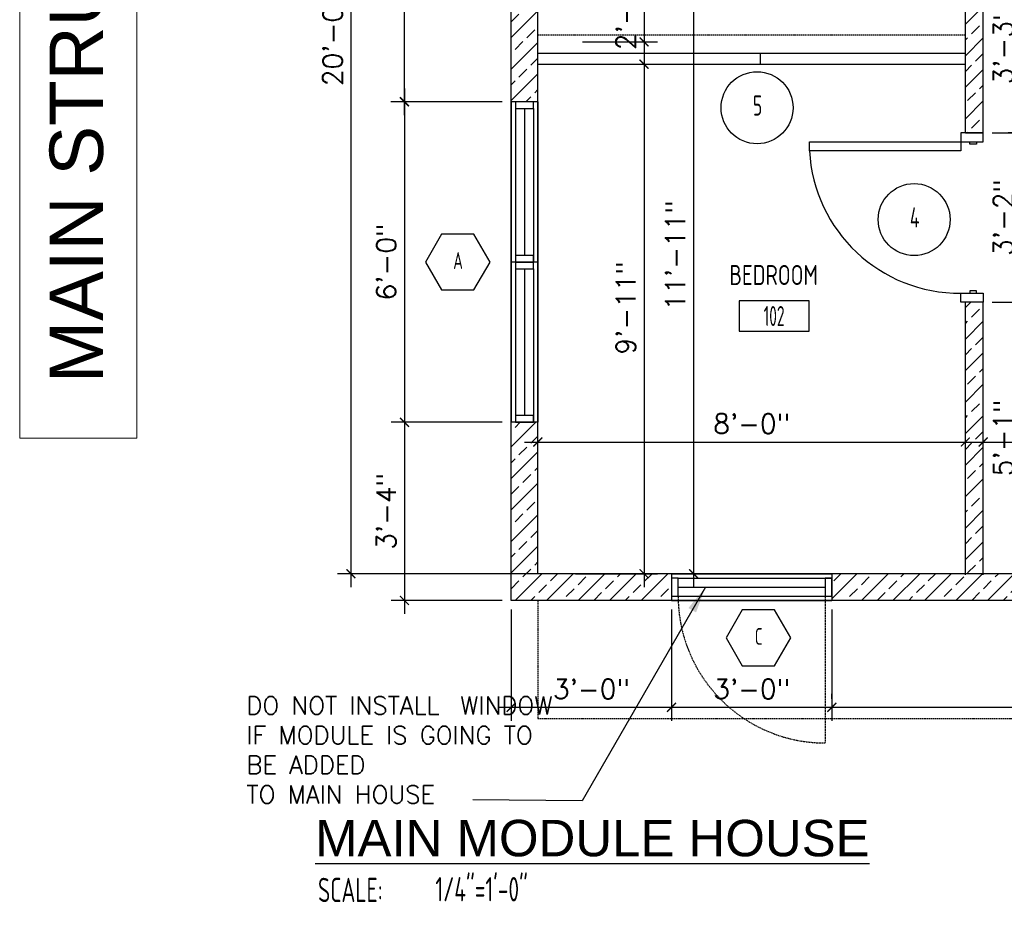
# Model space of a CAD drawing. Header units: inches. Extents: x -3803 to 30720, y -3756 to 4522.
# Tile 17 of 52: x 29020 to 29242, y 2427 to 2627. Entities that reach past the tile are written whole.
import ezdxf
from ezdxf.enums import TextEntityAlignment as Align

# ---------------------------------------------------------------- set-up
doc = ezdxf.new("R2010")
doc.units = ezdxf.units.IN
doc.header["$LTSCALE"] = 0.011
doc.header["$MEASUREMENT"] = 0
doc.header["$PDMODE"] = 1
doc.linetypes.add('DASHED', pattern=[0.75, 0.5, -0.25])
doc.linetypes.add('DASHED2', pattern=[0.375, 0.25, -0.125])
doc.layers.get('0').update_dxf_attribs({"linetype": 'CONTINUOUS'})
doc.layers.get('Defpoints').update_dxf_attribs({"linetype": 'CONTINUOUS'})
for name, color, linetype in [('a-door', 2, 'CONTINUOUS'), ('FHA', 8, 'DASHED2'), ('G-SYMB', 1, 'CONTINUOUS'), ('Hatch-ExisWalls', 123, 'CONTINUOUS'), ('roof', 8, 'DASHED'), ('TEXT', 2, 'CONTINUOUS'), ('Walls', 5, 'CONTINUOUS')]:
    doc.layers.add(name, color=color, linetype=linetype)
doc.layers.add('DIM', color=4, linetype='CONTINUOUS', lineweight=13)
doc.layers.add('G-ANNO-TEXT', color=2, linetype='CONTINUOUS', lineweight=9)
doc.styles.add('Arial_1', font='arial.ttf', dxfattribs={"height": 12})
doc.styles.add('LAR', font='arial.ttf', dxfattribs={"height": 0.25})
doc.styles.add('MED', font='archstyl.shx', dxfattribs={"width": 0.8, "height": 0.125})
doc.styles.add('ROMANS', font='romans.shx')
doc.styles.add('SMA', font='archstyl.shx', dxfattribs={"width": 0.8, "height": 0.0625})
doc.dimstyles.new('ANGEL', dxfattribs={"dimtxt": 4.375, "dimasz": 2, "dimexe": 3, "dimexo": 2, "dimgap": 1.5, "dimtad": 1, "dimdec": 0, "dimzin": 3, "dimdsep": 46, "dimlunit": 4, "dimtxsty": 'ROMANS', "dimblk": 'ARCHTICK', "dimcen": 0, "dimdle": 3, "dimclrd": 4, "dimclre": 4, "dimclrt": 2, "dimadec": 0, "dimazin": 0, "dimtfac": 1, "dimtdec": 0, "dimtmove": 1, "dimatfit": 3, "dimfxl": 1, "dimfrac": 2, "dimtolj": 1, "dimtzin": 0, "dimarcsym": 0})
doc.dimstyles.new('Copy of STANDARD', dxfattribs={"dimtxt": 8, "dimasz": 3, "dimexe": 3, "dimexo": 3, "dimgap": 3, "dimtad": 1, "dimrnd": 1, "dimzin": 3, "dimdsep": 46, "dimlunit": 4, "dimtxsty": 'Standard', "dimblk": 'ARCHTICK', "dimcen": 3, "dimdle": 3, "dimadec": 0, "dimazin": 0, "dimtfac": 1, "dimtix": 1, "dimtofl": 0, "dimtmove": 1, "dimatfit": 3, "dimfxl": 3, "dimtolj": 1, "dimtzin": 0, "dimlwd": -1, "dimlwe": -1, "dimarcsym": 0})
pattern_1 = [(45, (-8.147, 0), (-3.5355339, 3.5355339), []), (45, (-4.6117, 0), (-3.5355339, 3.5355339), [2.5, -1.25])]

# ---------------------------------------------------------------- blocks, each defined once
blk = doc.blocks.new('AINC-DOORID')
at = {"layer": 'G-SYMB'}
blk.add_circle((0, 0), 0.1673, dxfattribs=at)
at = {"layer": 'G-SYMB', "color": 4, "linetype": 'Continuous', "style": 'SMA', "width": 0.75}
blk.add_attdef('DNUM', text='', height=0.0938, dxfattribs=at).set_placement((0.0025, 0.0102), align=Align.MIDDLE)
blk = doc.blocks.new('32inch clear swing door')
at = {"layer": 'a-door', "color": 2, "linetype": 'Continuous', "lineweight": -3}
for p, q in [((-2.5, -36), (-2.5, -38)), ((2.5, -36), (-2.5, -36)), ((-1, -36), (-1, -35.5)), ((-1, -35.5), (0.5, -35.5)), ((0.5, -36), (-1, -36)), ((0.5, -35.5), (0.5, -36)), ((2.5, -38), (2.5, -36)), ((-2.5, -38), (2.5, -38))]:
    blk.add_line(p, q, dxfattribs=at)
for points in [[(-2.5, -2), (-2.5, 0), (2.5, 0), (2.5, -2)], [(-1, -2), (-1, -2.5), (0.5, -2.5), (0.5, -2)], [(2.5, -2), (2.5, -4), (36.5, -4), (36.5, -2)]]:
    blk.add_lwpolyline(points, close=True, dxfattribs=at)
at = {"layer": 'a-door', "color": 2, "linetype": 'Continuous', "lineweight": -3, "extrusion": (0, 0, -1)}
blk.add_arc((-2.79, -2.24), 33.76, 182.9866, 270.4848, dxfattribs=at)
blk = doc.blocks.new('_ArchTick')
at = {"color": 0, "linetype": 'ByBlock', "const_width": 0.15}
blk.add_lwpolyline([(-0.5, -0.5), (0.5, 0.5)], dxfattribs=at)
blk = doc.blocks.new('*D385')
at = {"layer": 'Defpoints', "color": 0, "transparency": 16777216}
for p in [(-192, -210.42), (-288, -223.06), (-192, -240.51)]:
    blk.add_point(p, dxfattribs=at)
at = {"layer": 'DIM', "color": 4, "lineweight": -2, "transparency": 16777216}
for p, q in [((-288, -221.06), (-288, -207.42)), ((-192, -238.51), (-192, -207.42)), ((-291, -210.42), (-189, -210.42))]:
    blk.add_line(p, q, dxfattribs=at)
at = {"layer": 'DIM', "color": 4, "lineweight": -2, "transparency": 16777216, "xscale": 2, "yscale": 2, "zscale": 2, "rotation": 180}
blk.add_blockref('_ArchTick', (-288, -210.42), dxfattribs=at)
at = {"layer": 'DIM', "color": 4, "lineweight": -2, "transparency": 16777216, "xscale": 2, "yscale": 2, "zscale": 2}
blk.add_blockref('_ArchTick', (-192, -210.42), dxfattribs=at)
at = {"layer": 'DIM', "color": 2, "transparency": 16777216, "insert": (-240, -206.31), "char_height": 4.375, "attachment_point": 5, "style": 'ROMANS'}
blk.add_mtext('\\A1;8\'-0"', dxfattribs=at)
blk = doc.blocks.new('*D387')
at = {"layer": 'Defpoints', "color": 0, "transparency": 16777216}
for p in [(-261.15, -97), (-258, -240), (-253.02, -240)]:
    blk.add_point(p, dxfattribs=at)
at = {"layer": 'DIM', "color": 4, "lineweight": -2, "transparency": 16777216}
for p, q in [((-253.02, -94), (-253.02, -243)), ((-259.15, -97), (-250.02, -97)), ((-256, -240), (-250.02, -240))]:
    blk.add_line(p, q, dxfattribs=at)
at = {"layer": 'DIM', "color": 4, "lineweight": -2, "transparency": 16777216, "xscale": 2, "yscale": 2, "zscale": 2}
for p, rotation in [((-253.02, -97), 90), ((-253.02, -240), 270)]:
    blk.add_blockref('_ArchTick', p, dxfattribs=dict(at, rotation=rotation))
at = {"layer": 'DIM', "color": 2, "transparency": 16777216, "insert": (-257.13, -168.5), "char_height": 4.375, "attachment_point": 5, "rotation": 90, "style": 'ROMANS'}
blk.add_mtext('\\A1;11\'-11"', dxfattribs=at)
blk = doc.blocks.new('AINC-ROOMID')
at = {"layer": 'G-SYMB'}
blk.add_lwpolyline([(-0.2473, -0.3519), (0.2533, -0.3519), (0.2533, -0.1607), (-0.2473, -0.1607)], close=True, dxfattribs=at)
at = {"layer": 'G-SYMB', "color": 4, "linetype": 'Continuous', "style": 'MED', "oblique": -180, "text_generation_flag": 6}
for tag, p in [('%%UROOM-ID', (0, 0.2093)), ('%%USPAN', (0, 0))]:
    blk.add_attdef(tag, text='', height=0.125, rotation=180, dxfattribs=at).set_placement(p, align=Align.MIDDLE)
at = {"layer": 'G-SYMB', "color": 4, "linetype": 'Continuous', "style": 'MED', "text_generation_flag": 6, "width": 0.75}
blk.add_attdef('R-NUM', text='', height=0.125, rotation=180, dxfattribs=at).set_placement((0.003, -0.2563), align=Align.MIDDLE)
blk = doc.blocks.new('AINC-WINID')
at = {"layer": 'G-SYMB', "linetype": 'Continuous'}
blk.add_lwpolyline([(0.2577, 20.2671), (0.1675, 20.4234), (-0.0129, 20.4234), (-0.1031, 20.2671), (-0.0129, 20.1109), (0.1675, 20.1109)], close=True, dxfattribs=at)
at = {"layer": 'G-SYMB', "color": 4, "linetype": 'Continuous', "style": 'SMA', "width": 0.75}
blk.add_attdef('WNUM', text='', height=0.0938, dxfattribs=at).set_placement((0.0793, 20.2753), align=Align.MIDDLE)
blk = doc.blocks.new('*D393')
at = {"layer": 'Defpoints', "color": 0, "transparency": 16777216}
for p in [(-279.95, -120.57), (-281.56, -240), (-264.15, -240)]:
    blk.add_point(p, dxfattribs=at)
at = {"layer": 'DIM', "color": 4, "lineweight": -2, "transparency": 16777216}
for p, q in [((-264.15, -117.57), (-264.15, -243)), ((-277.95, -120.57), (-261.15, -120.57)), ((-279.56, -240), (-261.15, -240))]:
    blk.add_line(p, q, dxfattribs=at)
at = {"layer": 'DIM', "color": 4, "lineweight": -2, "transparency": 16777216, "xscale": 2, "yscale": 2, "zscale": 2}
for p, rotation in [((-264.15, -120.57), 90), ((-264.15, -240), 270)]:
    blk.add_blockref('_ArchTick', p, dxfattribs=dict(at, rotation=rotation))
at = {"layer": 'DIM', "color": 2, "transparency": 16777216, "insert": (-268.25, -180.28), "char_height": 4.375, "attachment_point": 5, "rotation": 90, "style": 'ROMANS'}
blk.add_mtext('\\A1;9\'-11"', dxfattribs=at)
blk = doc.blocks.new('*D394')
at = {"layer": 'Defpoints', "color": 0, "transparency": 16777216}
for p in [(-277.95, -102), (-279.95, -125.57), (-264.15, -125.57)]:
    blk.add_point(p, dxfattribs=at)
at = {"layer": 'DIM', "color": 4, "lineweight": -2, "transparency": 16777216}
for p, q in [((-264.15, -99), (-264.15, -128.57)), ((-275.95, -102), (-261.15, -102)), ((-277.95, -125.57), (-261.15, -125.57))]:
    blk.add_line(p, q, dxfattribs=at)
at = {"layer": 'DIM', "color": 4, "lineweight": -2, "transparency": 16777216, "xscale": 2, "yscale": 2, "zscale": 2}
for p, rotation in [((-264.15, -102), 90), ((-264.15, -125.57), 270)]:
    blk.add_blockref('_ArchTick', p, dxfattribs=dict(at, rotation=rotation))
at = {"layer": 'DIM', "color": 2, "transparency": 16777216, "insert": (-268.25, -113.78), "char_height": 4.375, "attachment_point": 5, "rotation": 90, "style": 'ROMANS'}
blk.add_mtext('\\A1;2\'-0"', dxfattribs=at)
blk = doc.blocks.new('*D398')
at = {"color": 4, "lineweight": -2, "ltscale": 10, "transparency": 16777216}
for p, q in [((-179.39, -138), (-179.39, -182)), ((-186, -141), (-176.39, -141)), ((-186, -179), (-176.39, -179))]:
    blk.add_line(p, q, dxfattribs=at)
at = {"layer": 'Defpoints', "color": 0, "ltscale": 10, "transparency": 16777216}
for p in [(-188, -141), (-188, -179), (-179.39, -179)]:
    blk.add_point(p, dxfattribs=at)
at = {"color": 4, "lineweight": -2, "ltscale": 10, "transparency": 16777216, "xscale": 2, "yscale": 2, "zscale": 2}
for p, rotation in [((-179.39, -141), 90), ((-179.39, -179), 270)]:
    blk.add_blockref('_ArchTick', p, dxfattribs=dict(at, rotation=rotation))
at = {"color": 2, "ltscale": 10, "transparency": 16777216, "insert": (-183.49, -160), "char_height": 4.375, "attachment_point": 5, "rotation": 90, "style": 'ROMANS'}
blk.add_mtext('\\A1;3\'-2"', dxfattribs=at)
blk = doc.blocks.new('*D404')
at = {"layer": 'Defpoints', "color": 0, "ltscale": 10, "transparency": 16777216}
for p in [(-179.39, -102), (-178.86, -102), (-178.86, -141)]:
    blk.add_point(p, dxfattribs=at)
at = {"layer": 'DIM', "color": 4, "lineweight": -2, "ltscale": 10, "transparency": 16777216}
for p, q in [((-179.39, -144), (-179.39, -99)), ((-180.86, -102), (-182.39, -102)), ((-180.86, -141), (-182.39, -141))]:
    blk.add_line(p, q, dxfattribs=at)
at = {"layer": 'DIM', "color": 4, "lineweight": -2, "ltscale": 10, "transparency": 16777216, "xscale": 2, "yscale": 2, "zscale": 2}
for p, rotation in [((-179.39, -102), 90), ((-179.39, -141), 270)]:
    blk.add_blockref('_ArchTick', p, dxfattribs=dict(at, rotation=rotation))
at = {"layer": 'DIM', "color": 2, "ltscale": 10, "transparency": 16777216, "insert": (-183.49, -121.5), "char_height": 4.375, "attachment_point": 5, "rotation": 90, "style": 'ROMANS'}
blk.add_mtext('\\A1;3\'-3"', dxfattribs=at)
blk = doc.blocks.new('*D405')
at = {"layer": 'Defpoints', "color": 0, "ltscale": 10, "transparency": 16777216}
for p in [(-179.39, -179), (-179.39, -240), (-179.39, -240)]:
    blk.add_point(p, dxfattribs=at)
at = {"layer": 'DIM', "color": 4, "lineweight": -2, "ltscale": 10, "transparency": 16777216}
for p, q in [((-179.39, -176), (-179.39, -243)), ((-177.39, -179), (-176.39, -179)), ((-177.39, -240), (-176.39, -240))]:
    blk.add_line(p, q, dxfattribs=at)
at = {"layer": 'DIM', "color": 4, "lineweight": -2, "ltscale": 10, "transparency": 16777216, "xscale": 2, "yscale": 2, "zscale": 2}
for p, rotation in [((-179.39, -179), 90), ((-179.39, -240), 270)]:
    blk.add_blockref('_ArchTick', p, dxfattribs=dict(at, rotation=rotation))
at = {"layer": 'DIM', "color": 2, "ltscale": 10, "transparency": 16777216, "insert": (-183.49, -209.5), "char_height": 4.375, "attachment_point": 5, "rotation": 90, "style": 'ROMANS'}
blk.add_mtext('\\A1;5\'-1"', dxfattribs=at)
blk = doc.blocks.new('AINC-TITLE')
at = {"layer": 'G-SYMB', "color": 4, "linetype": 'Continuous', "style": 'MED', "width": 0.75}
blk.add_text('SCALE:', height=0.125, dxfattribs=at).set_placement((-0.8802, -0.3073))
at = {"layer": 'G-SYMB', "color": 1, "linetype": 'Continuous', "style": 'LAR'}
blk.add_attdef('%%UDRAWING-TITLE', (-0.8951, -0.0717), '', height=0.1875, dxfattribs=at)
at = {"layer": 'G-SYMB', "color": 4, "linetype": 'Continuous', "style": 'MED', "width": 0.75}
blk.add_attdef('SCALE', (-0.2765, -0.3036), '', height=0.125, dxfattribs=at)
blk = doc.blocks.new('*D418')
at = {"layer": 'Defpoints', "color": 0, "transparency": 16777216}
for p in [(-276.24, 0), (-330, -240), (-276.24, -240)]:
    blk.add_point(p, dxfattribs=at)
at = {"layer": 'DIM', "color": 4, "lineweight": -2, "transparency": 16777216}
for p, q in [((-330, 3), (-330, -243)), ((-278.24, 0), (-333, 0)), ((-278.24, -240), (-333, -240))]:
    blk.add_line(p, q, dxfattribs=at)
at = {"layer": 'DIM', "color": 4, "lineweight": -2, "transparency": 16777216, "xscale": 2, "yscale": 2, "zscale": 2}
for p, rotation in [((-330, 0), 90), ((-330, -240), 270)]:
    blk.add_blockref('_ArchTick', p, dxfattribs=dict(at, rotation=rotation))
at = {"layer": 'DIM', "color": 2, "transparency": 16777216, "insert": (-334.1, -120), "char_height": 4.375, "attachment_point": 5, "rotation": 90, "style": 'ROMANS'}
blk.add_mtext('\\A1;20\'-0"', dxfattribs=at)
blk = doc.blocks.new('*D437')
at = {"layer": 'Defpoints', "color": 0, "transparency": 16777216}
for p in [(-258, -246), (-222, -246), (-222, -270)]:
    blk.add_point(p, dxfattribs=at)
at = {"layer": 'DIM', "color": 4, "lineweight": -2, "transparency": 16777216}
for p, q in [((-258, -248), (-258, -273)), ((-222, -248), (-222, -273)), ((-261, -270), (-219, -270))]:
    blk.add_line(p, q, dxfattribs=at)
at = {"layer": 'DIM', "color": 4, "lineweight": -2, "transparency": 16777216, "xscale": 2, "yscale": 2, "zscale": 2, "rotation": 180}
blk.add_blockref('_ArchTick', (-258, -270), dxfattribs=at)
at = {"layer": 'DIM', "color": 4, "lineweight": -2, "transparency": 16777216, "xscale": 2, "yscale": 2, "zscale": 2}
blk.add_blockref('_ArchTick', (-222, -270), dxfattribs=at)
at = {"layer": 'DIM', "color": 2, "transparency": 16777216, "insert": (-240, -265.9), "char_height": 4.375, "attachment_point": 5, "style": 'ROMANS'}
blk.add_mtext('\\A1;3\'-0"', dxfattribs=at)
blk = doc.blocks.new('*D438')
at = {"layer": 'Defpoints', "color": 0, "transparency": 16777216}
for p in [(-294, -246), (-258, -246), (-258, -270)]:
    blk.add_point(p, dxfattribs=at)
at = {"layer": 'DIM', "color": 4, "lineweight": -2, "transparency": 16777216}
for p, q in [((-294, -248), (-294, -273)), ((-258, -248), (-258, -273)), ((-297, -270), (-255, -270))]:
    blk.add_line(p, q, dxfattribs=at)
at = {"layer": 'DIM', "color": 4, "lineweight": -2, "transparency": 16777216, "xscale": 2, "yscale": 2, "zscale": 2, "rotation": 180}
blk.add_blockref('_ArchTick', (-294, -270), dxfattribs=at)
at = {"layer": 'DIM', "color": 4, "lineweight": -2, "transparency": 16777216, "xscale": 2, "yscale": 2, "zscale": 2}
blk.add_blockref('_ArchTick', (-258, -270), dxfattribs=at)
at = {"layer": 'DIM', "color": 2, "transparency": 16777216, "insert": (-276, -265.9), "char_height": 4.375, "attachment_point": 5, "style": 'ROMANS'}
blk.add_mtext('\\A1;3\'-0"', dxfattribs=at)
blk = doc.blocks.new('*D452')
at = {"layer": 'Defpoints', "color": 0, "ltscale": 10, "transparency": 16777216}
for p in [(-294, -66), (-318, -134), (-294, -134)]:
    blk.add_point(p, dxfattribs=at)
at = {"layer": 'DIM', "color": 4, "lineweight": -2, "ltscale": 10, "transparency": 16777216}
for p, q in [((-318, -63), (-318, -137)), ((-296, -66), (-321, -66)), ((-296, -134), (-321, -134))]:
    blk.add_line(p, q, dxfattribs=at)
at = {"layer": 'DIM', "color": 4, "lineweight": -2, "ltscale": 10, "transparency": 16777216, "xscale": 2, "yscale": 2, "zscale": 2}
for p, rotation in [((-318, -66), 90), ((-318, -134), 270)]:
    blk.add_blockref('_ArchTick', p, dxfattribs=dict(at, rotation=rotation))
at = {"layer": 'DIM', "color": 2, "ltscale": 10, "transparency": 16777216, "insert": (-322.1, -100), "char_height": 4.375, "attachment_point": 5, "rotation": 90, "style": 'ROMANS'}
blk.add_mtext('\\A1;5\'-8"', dxfattribs=at)
blk = doc.blocks.new('*D453')
at = {"layer": 'Defpoints', "color": 0, "ltscale": 10, "transparency": 16777216}
for p in [(-294, -134), (-317.95, -206), (-294, -206)]:
    blk.add_point(p, dxfattribs=at)
at = {"layer": 'DIM', "color": 4, "lineweight": -2, "ltscale": 10, "transparency": 16777216}
for p, q in [((-317.95, -131), (-317.95, -209)), ((-296, -134), (-320.95, -134)), ((-296, -206), (-320.95, -206))]:
    blk.add_line(p, q, dxfattribs=at)
at = {"layer": 'DIM', "color": 4, "lineweight": -2, "ltscale": 10, "transparency": 16777216, "xscale": 2, "yscale": 2, "zscale": 2}
for p, rotation in [((-317.95, -134), 90), ((-317.95, -206), 270)]:
    blk.add_blockref('_ArchTick', p, dxfattribs=dict(at, rotation=rotation))
at = {"layer": 'DIM', "color": 2, "ltscale": 10, "transparency": 16777216, "insert": (-322.06, -170), "char_height": 4.375, "attachment_point": 5, "rotation": 90, "style": 'ROMANS'}
blk.add_mtext('\\A1;6\'-0"', dxfattribs=at)
blk = doc.blocks.new('*D454')
at = {"layer": 'Defpoints', "color": 0, "ltscale": 10, "transparency": 16777216}
for p in [(-294, -206), (-317.97, -246), (-294, -246)]:
    blk.add_point(p, dxfattribs=at)
at = {"layer": 'DIM', "color": 4, "lineweight": -2, "ltscale": 10, "transparency": 16777216}
for p, q in [((-317.97, -203), (-317.97, -249)), ((-296, -206), (-320.97, -206)), ((-296, -246), (-320.97, -246))]:
    blk.add_line(p, q, dxfattribs=at)
at = {"layer": 'DIM', "color": 4, "lineweight": -2, "ltscale": 10, "transparency": 16777216, "xscale": 2, "yscale": 2, "zscale": 2}
for p, rotation in [((-317.97, -206), 90), ((-317.97, -246), 270)]:
    blk.add_blockref('_ArchTick', p, dxfattribs=dict(at, rotation=rotation))
at = {"layer": 'DIM', "color": 2, "ltscale": 10, "transparency": 16777216, "insert": (-322.07, -226), "char_height": 4.375, "attachment_point": 5, "rotation": 90, "style": 'ROMANS'}
blk.add_mtext('\\A1;3\'-4"', dxfattribs=at)
blk = doc.blocks.new('*D455')
at = {"layer": 'Defpoints', "color": 0, "ltscale": 10, "transparency": 16777216}
for p in [(-222, -270.08), (-124, -270), (-124, -273.1)]:
    blk.add_point(p, dxfattribs=at)
at = {"layer": 'DIM', "color": 4, "lineweight": -2, "ltscale": 10, "transparency": 16777216}
for p, q in [((-222, -268.08), (-222, -267)), ((-124, -271.1), (-124, -267)), ((-225, -270), (-121, -270))]:
    blk.add_line(p, q, dxfattribs=at)
at = {"layer": 'DIM', "color": 4, "lineweight": -2, "ltscale": 10, "transparency": 16777216, "xscale": 2, "yscale": 2, "zscale": 2, "rotation": 180}
blk.add_blockref('_ArchTick', (-222, -270), dxfattribs=at)
at = {"layer": 'DIM', "color": 4, "lineweight": -2, "ltscale": 10, "transparency": 16777216, "xscale": 2, "yscale": 2, "zscale": 2}
blk.add_blockref('_ArchTick', (-124, -270), dxfattribs=at)
at = {"layer": 'DIM', "color": 2, "ltscale": 10, "transparency": 16777216, "insert": (-173, -265.9), "char_height": 4.375, "attachment_point": 5, "style": 'ROMANS'}
blk.add_mtext('\\A1;8\'-2"', dxfattribs=at)
blk = doc.blocks.new('*D473')
at = {"layer": 'Defpoints', "color": 0, "transparency": 16777216}
for p in [(-152, -210.42), (-188, -223.06), (-152, -240)]:
    blk.add_point(p, dxfattribs=at)
at = {"layer": 'DIM', "color": 4, "lineweight": -2, "transparency": 16777216}
for p, q in [((-188, -221.06), (-188, -207.42)), ((-152, -238), (-152, -207.42)), ((-191, -210.42), (-149, -210.42))]:
    blk.add_line(p, q, dxfattribs=at)
at = {"layer": 'DIM', "color": 4, "lineweight": -2, "transparency": 16777216, "xscale": 2, "yscale": 2, "zscale": 2, "rotation": 180}
blk.add_blockref('_ArchTick', (-188, -210.42), dxfattribs=at)
at = {"layer": 'DIM', "color": 4, "lineweight": -2, "transparency": 16777216, "xscale": 2, "yscale": 2, "zscale": 2}
blk.add_blockref('_ArchTick', (-152, -210.42), dxfattribs=at)
at = {"layer": 'DIM', "color": 2, "transparency": 16777216, "insert": (-170, -206.31), "char_height": 4.375, "attachment_point": 5, "style": 'ROMANS'}
blk.add_mtext('\\A1;3\'-0"', dxfattribs=at)
blk = doc.blocks.new('typical interior floor plan')
at = {"layer": 'a-door', "color": 2, "linetype": 'Continuous', "lineweight": -3}
for p, q in [((-288, -123.07), (-192, -123.07)), ((-238, -125.57), (-238, -123.07)), ((-288, -125.57), (-192, -125.57))]:
    blk.add_line(p, q, dxfattribs=at)
at = {"layer": 'a-door'}
for p, q in [((-294, -134), (-294, -170)), ((-288, -134), (-288, -170)), ((-293, -135.5), (-293, -170)), ((-291, -135.5), (-291, -168.5)), ((-289, -135.5), (-289, -170)), ((-294, -170), (-294, -206)), ((-288, -170), (-288, -206)), ((-293, -171.5), (-293, -206)), ((-291, -171.5), (-291, -204.5)), ((-289, -171.5), (-289, -206)), ((-258, -240), (-222, -240)), ((-256.5, -241), (-222, -241)), ((-256.5, -243), (-223.5, -243)), ((-256.5, -245), (-222, -245)), ((-258, -246), (-222, -246))]:
    blk.add_line(p, q, dxfattribs=at)
for points in [[(-293, -134), (-293, -135.5), (-289, -135.5), (-289, -134)], [(-293, -168.5), (-293, -170), (-289, -170), (-289, -168.5)], [(-293, -170), (-293, -171.5), (-289, -171.5), (-289, -170)], [(-293, -204.5), (-293, -206), (-289, -206), (-289, -204.5)], [(-258, -245), (-256.5, -245), (-256.5, -241), (-258, -241)], [(-223.5, -245), (-222, -245), (-222, -241), (-223.5, -241)]]:
    blk.add_lwpolyline(points, close=True, dxfattribs=at)
at = {"layer": 'FHA', "ltscale": 25}
blk.add_line((-223.5, -245), (-223.5, -278), dxfattribs=at)
blk.add_arc((-223.5, -245), 33, 180, 270, dxfattribs=at)
at = {"layer": 'G-ANNO-TEXT', "color": 7, "flags": 128}
blk.add_lwpolyline([(-404.37, -209.52), (-404.37, -36.05), (-378.06, -36.05), (-378.06, -209.52)], close=True, dxfattribs=at)
at = {"layer": 'roof', "ltscale": 53}
blk.add_line((-192, -119.07), (-288, -119.07), dxfattribs=at)
at = {"layer": 'Walls'}
for p, q in [((-294, -246), (-294, 6)), ((-288, -240), (-288, 0)), ((-192, -141), (-192, -102)), ((-188, -141), (-188, -102)), ((-288, -134), (-294, -134)), ((-192, -141), (-188, -141)), ((-192, -141), (-188, -141)), ((-288, -170), (-294, -170)), ((-288, -170), (-294, -170)), ((-192, -240.21), (-192, -179)), ((-188, -179), (-192, -179)), ((-188, -184), (-188, -179)), ((-188, -240.21), (-188, -184)), ((-288, -206), (-294, -206)), ((0, -240), (-288, -240)), ((-258, -240), (-258, -246)), ((-222, -240), (-222, -246)), ((6, -246), (-294, -246))]:
    blk.add_line(p, q, dxfattribs=at)
for name, p, xscale, yscale, zscale, values in [('AINC-DOORID', (-238.78, -135.36), 48.29248555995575, 48.29248555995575, 48.29248555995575, {'DNUM': '5'}), ('AINC-DOORID', (-203.5, -160.47), 48.29248555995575, 48.29248555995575, 48.29248555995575, {'DNUM': '4'}), ('AINC-WINID', (-309.11, -985.22), 40.22379667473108, 40.22379667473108, 40.22379667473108, {'WNUM': 'A'}), ('AINC-WINID', (-241.59, -1069.62), 40.22379667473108, 40.22379667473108, 40.22379667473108, {'WNUM': 'C'})]:
    blk.add_blockref(name, p, dxfattribs=dict(xscale=xscale, yscale=yscale, zscale=zscale)).add_auto_attribs(values)
at = {"xscale": -1}
blk.add_blockref('32inch clear swing door', (-190.5, -141), dxfattribs=at)
ref = blk.add_blockref('AINC-ROOMID', (-235.05, -172.91), dxfattribs=dict(xscale=31.40809428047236, yscale=35.94597718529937, zscale=31.40809428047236))
ref.add_attrib('%%USPAN', 'BEDROOM', dxfattribs={"layer": 'G-SYMB', "color": 4, "linetype": 'Continuous', "height": 4.493, "rotation": 180, "style": 'MED', "text_generation_flag": 6, "width": 0.873758}).set_placement((-235.05, -172.91), align=Align.MIDDLE)
ref.add_attrib('R-NUM', '102', dxfattribs={"layer": 'G-SYMB', "color": 4, "linetype": 'Continuous', "height": 4.493, "rotation": 180, "style": 'MED', "text_generation_flag": 6, "width": 0.655319}).set_placement((-234.95, -182.13), align=Align.MIDDLE)
at = {"layer": 'DIM', "xscale": 43.66204933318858, "yscale": 43.66204933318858, "zscale": 43.66204933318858}
blk.add_blockref('AINC-TITLE', (-298.95, -300.32), dxfattribs=at).add_auto_attribs({'%%UDRAWING-TITLE': '%%UMAIN MODULE HOUSE', 'SCALE': '1/4"=1\'-0"'})
at = {"layer": 'G-ANNO-TEXT', "color": 7, "insert": (-397.66, -197.18), "char_height": 12, "width": 180.285, "attachment_point": 1, "rotation": 90, "style": 'Arial_1'}
blk.add_mtext('MAIN STRUCTURE', dxfattribs=at)
at = {"layer": 'TEXT', "color": 2, "insert": (-277.24, -267.58), "char_height": 4.0007, "width": 76.214, "attachment_point": 3}
blk.add_mtext('\\pxql;{\\Fromans|c0;DO NOT INSTALL ^IWINDOW IF MODULE IS GOING TO BE ADDED \\PTO MAIN HOUSE}', dxfattribs=at)
at = {"ltscale": 10}
dim = blk.add_linear_dim(base=(-179.39, -179), p1=(-188, -141), p2=(-188, -179), angle=90, dimstyle='ANGEL', dxfattribs=at)
dim.commit()
dim.dimension.update_dxf_attribs({"geometry": '*D398', "text_midpoint": (-183.49, -160)})
at = {"layer": 'DIM'}
for base, p1, p2, picture, middle in [((-330, -240), (-276.24, 0), (-276.24, -240), '*D418', (-334.1, -120)), ((-253.02, -240), (-261.15, -97), (-258, -240), '*D387', (-257.13, -168.5)), ((-264.15, -125.57), (-277.95, -102), (-279.95, -125.57), '*D394', (-268.25, -113.78)), ((-264.15, -240), (-279.95, -120.57), (-281.56, -240), '*D393', (-268.25, -180.28))]:
    dim = blk.add_linear_dim(base=base, p1=p1, p2=p2, angle=90, dimstyle='ANGEL', dxfattribs=at)
    dim.commit()
    dim.dimension.update_dxf_attribs({"geometry": picture, "text_midpoint": middle})
at = {"layer": 'DIM', "ltscale": 10}
for base, p1, p2, picture, middle in [((-318, -134), (-294, -66), (-294, -134), '*D452', (-322.1, -100)), ((-179.39, -102), (-178.86, -141), (-178.86, -102), '*D404', (-183.49, -121.5)), ((-317.95, -206), (-294, -134), (-294, -206), '*D453', (-322.06, -170)), ((-317.97, -246), (-294, -206), (-294, -246), '*D454', (-322.07, -226))]:
    dim = blk.add_linear_dim(base=base, p1=p1, p2=p2, angle=90, dimstyle='ANGEL', dxfattribs=at)
    dim.commit()
    dim.dimension.update_dxf_attribs({"geometry": picture, "text_midpoint": middle})
dim = blk.add_aligned_dim(p1=(-179.39, -179), p2=(-179.39, -240), distance=0, dimstyle='ANGEL', dxfattribs=at)
dim.commit()
dim.dimension.update_dxf_attribs({"geometry": '*D405', "text_midpoint": (-183.49, -209.5)})
at = {"layer": 'DIM'}
for base, p1, p2, picture, middle in [((-192, -210.42), (-288, -223.06), (-192, -240.51), '*D385', (-240, -206.31)), ((-152, -210.42), (-188, -223.06), (-152, -240), '*D473', (-170, -206.31)), ((-258, -270), (-294, -246), (-258, -246), '*D438', (-276, -265.9)), ((-222, -270), (-258, -246), (-222, -246), '*D437', (-240, -265.9))]:
    dim = blk.add_linear_dim(base=base, p1=p1, p2=p2, dimstyle='ANGEL', dxfattribs=at)
    dim.commit()
    dim.dimension.update_dxf_attribs({"geometry": picture, "text_midpoint": middle})
at = {"layer": 'DIM', "ltscale": 10}
dim = blk.add_linear_dim(base=(-124, -270), p1=(-222, -270.08), p2=(-124, -273.1), dimstyle='ANGEL', dxfattribs=at)
dim.commit()
dim.dimension.update_dxf_attribs({"geometry": '*D455', "text_midpoint": (-173, -265.9)})
at = {"layer": 'TEXT', "color": 9, "ltscale": 10, "annotation_type": 0, "has_hookline": 1, "hookline_direction": 1, "text_width": 68.2}
blk.add_leader([(-250.34, -243), (-278.03, -290.99), (-302.62, -290.74)], dimstyle='Copy of STANDARD', override={"dimasz": 6, "dimtad": 0}, dxfattribs=at)

msp = doc.modelspace()

# ---------------------------------------------------------------- hatches: boundary and pattern name
at = {"layer": 'Hatch-ExisWalls'}
h = msp.add_hatch(dxfattribs=at)
h.set_pattern_fill('ANSI33', color=4, scale=20)
h.set_pattern_definition(pattern_1)
h.paths.add_polyline_path([(29236.8527224, 2640.1070172), (29232.8527224, 2640.1070158), (29232.8527218, 2601.1070642), (29236.8527195, 2601.1070642)])
h.paths.add_polyline_path([(29136.8527224, 2536.1070166), (29130.8527224, 2536.1070166), (29130.8527224, 2496.1070165), (29166.8027198, 2496.1070165), (29166.7966561, 2502.1070165), (29136.8527224, 2502.1070165)])
h.paths.add_polyline_path([(29136.8527224, 2676.1070165), (29130.8527237, 2676.1070165), (29130.8527224, 2608.1070166), (29136.8527224, 2608.1070166)])
edge = h.paths.add_edge_path()
edge.add_line((29344.8527195, 2609.0875656), (29344.8527195, 2609.1089658))
edge.add_line((29344.8527195, 2609.1089658), (29339.308144, 2609.2897322))
edge.add_line((29339.308144, 2609.2897322), (29338.8527195, 2557.9558672))
edge.add_arc((29339.5646989, 2556.6519241), 1.4856588, 118.635434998, 215.649517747)
edge.add_arc((29338.4384855, 2555.2336054), 0.5583498, 98.344369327, 402.107354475)
edge.add_line((29338.8527195, 2555.6079911), (29338.8527195, 2502.1070165))
edge.add_line((29338.8527195, 2502.1070165), (29344.8527195, 2502.1070165))
edge.add_line((29344.8527195, 2502.1070165), (29344.8527224, 2609.0875656))
edge.add_line((29344.8527224, 2609.0875656), (29344.8527195, 2609.0875656))
h = msp.add_hatch(dxfattribs=at)
h.set_pattern_fill('ANSI33', color=4, scale=20)
h.set_pattern_definition(pattern_1)
h.paths.add_polyline_path([(29236.8527195, 2563.1070642), (29232.8527195, 2563.1070642), (29232.8527224, 2502.1070165), (29236.8527224, 2502.1070165)])
h.paths.add_polyline_path([(29236.8527224, 2502.1070165), (29232.8527224, 2502.1070165), (29202.8527224, 2502.1070165), (29202.8527224, 2496.1070165), (29236.8527224, 2496.1070165)])
h.paths.add_polyline_path([(29253.2970423, 2502.1070165), (29236.8527224, 2502.1070165), (29236.8527224, 2496.1070165), (29253.2970423, 2496.1070165)])
h.paths.add_polyline_path([(29272.855835, 2502.1070165), (29253.2970423, 2502.1070165), (29253.2970423, 2496.1070165), (29272.8527224, 2496.1070165)])
h.paths.add_polyline_path([(29300.8527224, 2502.1070165), (29278.7016877, 2502.1070165), (29272.855835, 2502.1070165), (29272.8527224, 2496.1070165), (29300.8527224, 2496.1070165)])
h.paths.add_polyline_path([(29276.855835, 2534.6038178), (29272.855835, 2534.5224468), (29272.855835, 2502.1070165), (29276.855835, 2502.1070165)])
h.paths.add_polyline_path([(29358.8527224, 2502.1070165), (29336.8527224, 2502.1070165), (29336.8527224, 2496.1070165), (29358.8527224, 2496.1070165)])
h.paths.add_polyline_path([(29394.8527224, 2502.1070165), (29388.8527224, 2502.1070165), (29358.8527224, 2502.1070165), (29358.8527224, 2496.1070165), (29394.8527224, 2496.1070165)])
h.paths.add_polyline_path([(29166.8527224, 2496.1070165), (29166.8527224, 2502.1070165), (29166.7966561, 2502.1070165), (29166.8027198, 2496.1070165)])

# ---------------------------------------------------------------- linework, layer by layer
at = {"layer": 'roof', "ltscale": 53}
for p in [(29136.8527224, 2496.1070165), (29424.8527224, 2469.4951453)]:
    msp.add_line(p, (29136.8527224, 2469.4951453), dxfattribs=at)

# ---------------------------------------------------------------- block references
msp.add_blockref('typical interior floor plan', (29424.8527195, 2742.1070165))

doc.saveas('drawing.dxf')
